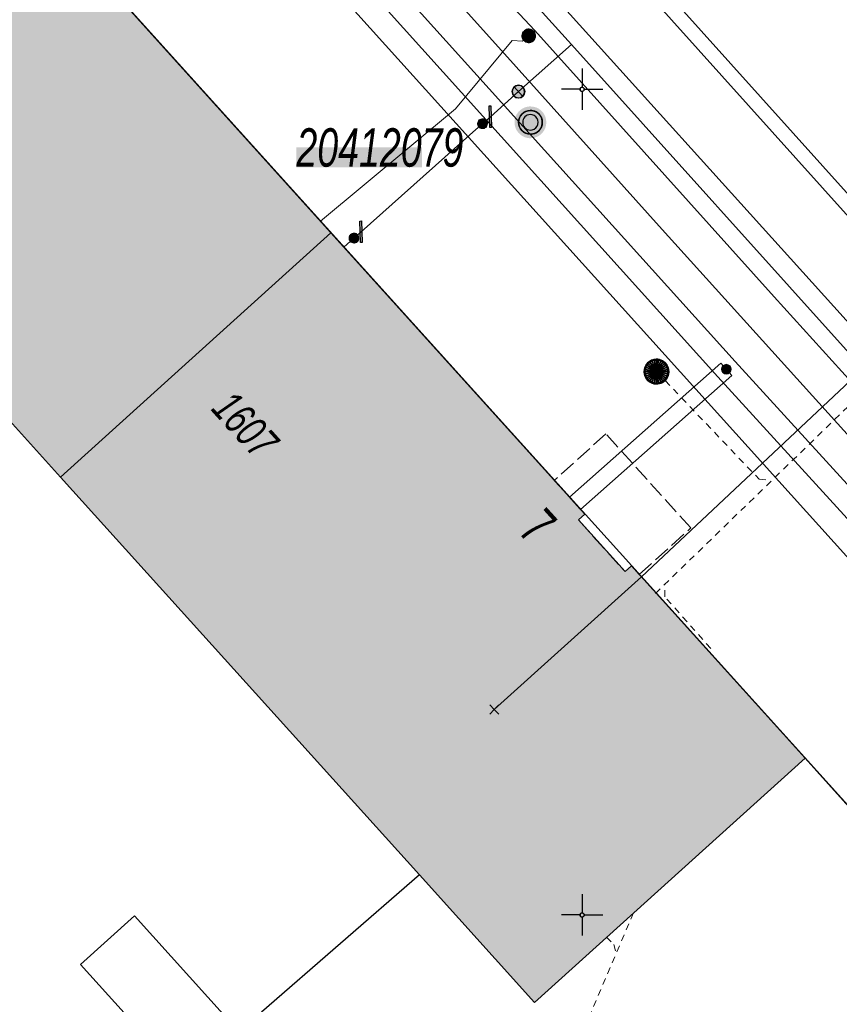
# Model space of a CAD drawing. Header units: metres. Extents: x 2695560 to 2696939, y 1260529 to 1262050.
# Tile 208 of 256: x 2695634 to 2695659, y 1261072 to 1261102. Entities that reach past the tile are written whole.
import ezdxf

# ---------------------------------------------------------------- set-up
doc = ezdxf.new("R2010")
doc.units = ezdxf.units.M
for name, pattern in [('AUSGEZOGEN', [0]), ('STRICHLINIE_S4', [0.66, 0.5, -0.16]), ('VERDECKT2_S2', [0.36, 0.2, -0.16])]:
    doc.linetypes.add(name, pattern=pattern)
for name, color, linetype in [('XR$1$AV_Gebäudeflächen (BB)', 7, 'AUSGEZOGEN'), ('XR$1$AV_Haus-Nr.', 7, 'AUSGEZOGEN'), ('XR$1$AV_Koordinatennetzpunkte', 7, 'AUSGEZOGEN'), ('XR$1$AV_Lagefixpunkt-Nr.', 7, 'AUSGEZOGEN'), ('XR$1$AV_Lagefixpunkte', 7, 'AUSGEZOGEN'), ('XR$1$AV_Linien (BB)', 7, 'AUSGEZOGEN'), ('XR$1$AV_Proj. EO-Gebäude', 7, 'AUSGEZOGEN'), ('XR$1$AV_Proj. Gebäude', 7, 'AUSGEZOGEN'), ('XR$1$AV_Versicherung-Nr.', 7, 'AUSGEZOGEN'), ('XR$1$AW_LK_Schachtdeckel', 24, 'AUSGEZOGEN'), ('XR$1$EW_LK_Knoten', 1, 'AUSGEZOGEN'), ('XR$1$GA_LK_Absperrarmatur', 32, 'AUSGEZOGEN'), ('XR$1$Liegenschaftsgrenzen', 7, 'AUSGEZOGEN'), ('XR$1$PFAV', 255, 'AUSGEZOGEN'), ('XR$1$PFAW', 255, 'AUSGEZOGEN'), ('XR$1$PFGA', 255, 'AUSGEZOGEN'), ('XR$1$PFWA', 255, 'AUSGEZOGEN'), ('XR$1$RAEW', 8, 'AUSGEZOGEN'), ('XR$1$RP_Abstandslinie', 7, 'AUSGEZOGEN'), ('XR$1$WA_LK_Absperrarmatur', 171, 'AUSGEZOGEN'), ('XR$1$WA_LK_Rohrleitungsteil', 171, 'AUSGEZOGEN')]:
    doc.layers.add(name, color=color, linetype=linetype)
for name, color, linetype, lineweight in [('XR$2$ABW-Linie-R-ungenau', 4, 'VERDECKT2_S2', 18), ('XR$2$ABW-LinieFlaeche-R-genau', 4, 'AUSGEZOGEN', 18), ('XR$2$ABW-Punkt', 6, 'AUSGEZOGEN', 18), ('XR$2$ELE-Flaeche-oberirdisch', 1, 'AUSGEZOGEN', 18), ('XR$2$ELE-LinieFlaeche-genau', 1, 'AUSGEZOGEN', 18), ('XR$2$GAS-Linie-genau', 12, 'AUSGEZOGEN', 18), ('XR$2$GAS-Punkt', 12, 'AUSGEZOGEN', 18), ('XR$2$KOM-Linie-U-genau', 91, 'AUSGEZOGEN', 18), ('XR$2$KOM-Punkt-U', 91, 'AUSGEZOGEN', 18), ('XR$2$WAS-Linie-genau', 5, 'AUSGEZOGEN', 18), ('XR$2$WAS-Punkt', 5, 'AUSGEZOGEN', 18)]:
    doc.layers.add(name, color=color, linetype=linetype, lineweight=lineweight)
doc.styles.add('ARIAL', font='arial.ttf')

# ---------------------------------------------------------------- blocks, each defined once
blk = doc.blocks.new('COMPLEXOBJECT_441')
at = {"layer": 'XR$1$AV_Linien (BB)', "color": 7, "linetype": 'AUSGEZOGEN', "transparency": 33554687}
blk.add_lwpolyline([(5696.913, 11046.504), (5677.443, 11068.066), (5652.336, 11095.855), (5647.645, 11101.074), (5636.301, 11113.678)], dxfattribs=at)
blk = doc.blocks.new('BWAV1')
at = {"layer": 'XR$1$PFAV', "transparency": 33554687}
blk.add_hatch(color=7, dxfattribs=at).paths.add_polyline_path([(0.67, 0), (0.656, 0.135), (0.616, 0.264), (0.55, 0.383), (0.462, 0.486), (0.354, 0.569), (0.233, 0.628), (0.101, 0.662), (-0.034, 0.669), (-0.168, 0.649), (-0.295, 0.602), (-0.41, 0.53), (-0.508, 0.436), (-0.586, 0.325), (-0.639, 0.201), (-0.667, 0.068), (-0.667, -0.068), (-0.639, -0.201), (-0.586, -0.325), (-0.508, -0.436), (-0.41, -0.53), (-0.295, -0.602), (-0.168, -0.649), (-0.034, -0.669), (0.101, -0.662), (0.233, -0.628), (0.354, -0.569), (0.462, -0.486), (0.55, -0.383), (0.616, -0.264), (0.656, -0.135)])
at = {"color": 7, "transparency": 33554687}
for radius, start, end in [(0.5, 91.1948, 268.8052), (0.5, 268.8052, 91.1948), (0.326, 91.1948, 268.8052), (0.326, 268.8052, 91.1948)]:
    blk.add_arc((0, 0), radius, start, end, dxfattribs=at)
at = {"layer": 'XR$1$PFAV', "transparency": 33554687}
blk.add_circle((0, 0), 0.5, dxfattribs=at)
blk = doc.blocks.new('BAV2041')
at = {"color": 7, "transparency": 33554687}
for p, q in [((0, 0.5), (0, 0.05)), ((-0.05, 0), (-0.5, 0)), ((0.05, 0), (0.5, 0)), ((0, -0.05), (0, -0.5))]:
    blk.add_line(p, q, dxfattribs=at)
blk.add_circle((0, 0), 0.05, dxfattribs=at)
for start, end in [(90, 270), (270, 90)]:
    blk.add_arc((0, 0), 0.05, start, end, dxfattribs=at)
blk = doc.blocks.new('BAW2082')
at = {"layer": 'XR$1$PFAW', "transparency": 33554687}
blk.add_hatch(color=7, dxfattribs=at).paths.add_polyline_path([(0.509, -0.003), (0.499, 0.098), (0.469, 0.194), (0.42, 0.283), (0.354, 0.359), (0.274, 0.421), (0.183, 0.466), (0.085, 0.491), (-0.016, 0.496), (-0.116, 0.481), (-0.211, 0.446), (-0.297, 0.392), (-0.37, 0.323), (-0.428, 0.24), (-0.468, 0.147), (-0.488, 0.047), (-0.488, -0.054), (-0.468, -0.153), (-0.428, -0.246), (-0.37, -0.329), (-0.297, -0.398), (-0.211, -0.452), (-0.116, -0.487), (-0.016, -0.502), (0.085, -0.497), (0.183, -0.472), (0.274, -0.427), (0.354, -0.366), (0.42, -0.289), (0.469, -0.2), (0.499, -0.104)])
at = {"transparency": 33554687}
for start, end in [(91.1948, 268.8052), (268.8052, 91.1948)]:
    blk.add_arc((0.01, 0), 0.5, start, end, dxfattribs=at)
at = {"layer": 'XR$1$PFAW', "transparency": 33554687}
blk.add_circle((0.009, -0.003), 0.5, dxfattribs=at)
blk = doc.blocks.new('BWA2013')
at = {"true_color": 0x000000, "transparency": 33554687}
blk.add_hatch(color=18, dxfattribs=at).paths.add_polyline_path([(-0.291, -0.409), (0.352, 0.357), (0.291, 0.409), (-0.352, -0.357)])
at = {"transparency": 33554687}
blk.add_lwpolyline([(-0.291, -0.409), (-0.352, -0.357), (0.291, 0.409), (0.352, 0.357), (-0.291, -0.409)], close=True, dxfattribs=at)
blk = doc.blocks.new('BWA965')
at = {"layer": 'XR$1$PFWA', "transparency": 33554687}
blk.add_hatch(color=7, dxfattribs=at).paths.add_polyline_path([(0, 0.5), (-0.051, 0.497), (-0.101, 0.49), (-0.15, 0.477), (-0.197, 0.459), (-0.243, 0.437), (-0.286, 0.41), (-0.326, 0.379), (-0.362, 0.344), (-0.395, 0.306), (-0.424, 0.264), (-0.449, 0.22), (-0.469, 0.174), (-0.484, 0.125), (-0.494, 0.076), (-0.499, 0.025), (-0.499, -0.025), (-0.494, -0.076), (-0.484, -0.125), (-0.469, -0.174), (-0.449, -0.22), (-0.424, -0.264), (-0.395, -0.306), (-0.362, -0.344), (-0.326, -0.379), (-0.286, -0.41), (-0.243, -0.437), (-0.197, -0.459), (-0.15, -0.477), (-0.101, -0.49), (-0.051, -0.497), (0, -0.5), (0.051, -0.497), (0.101, -0.49), (0.15, -0.477), (0.197, -0.459), (0.243, -0.437), (0.286, -0.41), (0.326, -0.379), (0.362, -0.344), (0.395, -0.306), (0.424, -0.264), (0.449, -0.22), (0.469, -0.174), (0.484, -0.125), (0.494, -0.076), (0.499, -0.025), (0.499, 0.025), (0.494, 0.076), (0.484, 0.125), (0.469, 0.174), (0.449, 0.22), (0.424, 0.264), (0.395, 0.306), (0.362, 0.344), (0.326, 0.379), (0.286, 0.41), (0.243, 0.437), (0.197, 0.459), (0.15, 0.477), (0.101, 0.49), (0.051, 0.497)])
at = {"transparency": 33554687}
blk.add_line((0, 0.5), (0, -0.5), dxfattribs=at)
for start, end in [(90, 270), (270, 90)]:
    blk.add_arc((0, 0), 0.5, start, end, dxfattribs=at)
blk = doc.blocks.new('BGA2012')
at = {"layer": 'XR$1$PFGA', "transparency": 33554687}
blk.add_hatch(color=7, dxfattribs=at).paths.add_polyline_path([(0.354, -0.354), (0.417, -0.275), (0.464, -0.185), (0.492, -0.088), (0.5, 0.013), (0.487, 0.113), (0.454, 0.209), (0.403, 0.296), (0.335, 0.371), (0.254, 0.431), (0.162, 0.473), (0.063, 0.496), (-0.038, 0.499), (-0.138, 0.481), (-0.231, 0.443), (-0.316, 0.388), (-0.388, 0.316), (-0.443, 0.231), (-0.481, 0.138), (-0.499, 0.038), (-0.496, -0.063), (-0.473, -0.162), (-0.431, -0.254), (-0.371, -0.335), (-0.296, -0.403), (-0.209, -0.454), (-0.113, -0.487), (-0.013, -0.5), (0.088, -0.492), (0.185, -0.464), (0.275, -0.417)])
at = {"color": 32, "transparency": 33554687}
blk.add_line((0.354, 0.354), (-0.354, -0.354), dxfattribs=at)
for start, end in [(45, 225), (225, 45)]:
    blk.add_arc((0, 0), 0.5, start, end, dxfattribs=at)
blk = doc.blocks.new('BEW957')
at = {"layer": 'XR$1$RAEW', "transparency": 33554687}
blk.add_hatch(color=1, dxfattribs=at).paths.add_polyline_path([(-0.5, 0), (-0.5, -0.05), (-0.49, -0.1), (-0.48, -0.15), (-0.46, -0.2), (-0.44, -0.24), (-0.41, -0.29), (-0.38, -0.33), (-0.34, -0.36), (-0.31, -0.4), (-0.26, -0.42), (-0.22, -0.45), (-0.17, -0.47), (-0.13, -0.48), (-0.08, -0.49), (-0.03, -0.5), (0.03, -0.5), (0.08, -0.49), (0.13, -0.48), (0.17, -0.47), (0.22, -0.45), (0.26, -0.42), (0.31, -0.4), (0.34, -0.36), (0.38, -0.33), (0.41, -0.29), (0.44, -0.24), (0.46, -0.2), (0.48, -0.15), (0.49, -0.1), (0.5, -0.05), (0.5, 0), (0.5, 0.05), (0.49, 0.1), (0.48, 0.15), (0.46, 0.2), (0.44, 0.24), (0.41, 0.29), (0.38, 0.33), (0.34, 0.36), (0.31, 0.4), (0.26, 0.42), (0.22, 0.45), (0.17, 0.47), (0.13, 0.48), (0.08, 0.49), (0.03, 0.5), (-0.03, 0.5), (-0.08, 0.49), (-0.13, 0.48), (-0.17, 0.47), (-0.22, 0.45), (-0.26, 0.42), (-0.31, 0.4), (-0.34, 0.36), (-0.38, 0.33), (-0.41, 0.29), (-0.44, 0.24), (-0.46, 0.2), (-0.48, 0.15), (-0.49, 0.1), (-0.5, 0.05)])
at = {"color": 1, "transparency": 33554687}
for start, end in [(90, 180), (180, 270), (0, 90), (270, 0)]:
    blk.add_arc((0, 0), 0.5, start, end, dxfattribs=at)
at = {"layer": 'XR$1$RAEW', "color": 1, "transparency": 33554687}
blk.add_circle((0, 0), 0.5, dxfattribs=at)
blk = doc.blocks.new('KOM-UNBEKANNT-U')
at = {"layer": 'XR$2$KOM-Punkt-U', "linetype": 'AUSGEZOGEN', "lineweight": 20, "transparency": 33554687}
for p, q in [((0, 0, 2500), (-141, 141, 2500)), ((-141, -141, 2500), (0, 0, 2500)), ((0, 0, 2500), (141, 141, 2500)), ((141, -141, 2500), (0, 0, 2500))]:
    blk.add_line(p, q, dxfattribs=at)
blk = doc.blocks.new('GAS-ABSPERRORGAN')
at = {"layer": 'XR$2$GAS-Punkt', "linetype": 'AUSGEZOGEN', "lineweight": 25, "transparency": 33554687}
blk.add_line((0, 200, 2500), (0, -200, 2500), dxfattribs=at)
for points in [[(-196, 39, 2500), (0, 0, 2500), (-200, 0, 2500)], [(-196, 39), (0, 0), (-200, 0)], [(-196, 39, 2500), (-196, 39), (-200, 0), (-200, 0, 2500)], [(-200, 0, 2500), (0, 0, 2500), (-196, -39, 2500)], [(-200, 0), (0, 0), (-196, -39)], [(-185, 77, 2500), (0, 0, 2500), (-196, 39, 2500)], [(-185, 77), (0, 0), (-196, 39)], [(-185, 77, 2500), (-185, 77), (-196, 39), (-196, 39, 2500)], [(-196, -39, 2500), (0, 0, 2500), (-185, -77, 2500)], [(-196, -39), (0, 0), (-185, -77)], [(-166, 111, 2500), (0, 0, 2500), (-185, 77, 2500)], [(-166, 111), (0, 0), (-185, 77)], [(-166, 111, 2500), (-166, 111), (-185, 77), (-185, 77, 2500)], [(-185, -77, 2500), (0, 0, 2500), (-166, -111, 2500)], [(-185, -77), (0, 0), (-166, -111)], [(-141, 141, 2500), (0, 0, 2500), (-166, 111, 2500)], [(-141, 141), (0, 0), (-166, 111)], [(-141, 141, 2500), (-141, 141), (-166, 111), (-166, 111, 2500)], [(-166, -111, 2500), (0, 0, 2500), (-141, -141, 2500)], [(-166, -111), (0, 0), (-141, -141)], [(-111, 166, 2500), (0, 0, 2500), (-141, 141, 2500)], [(-111, 166), (0, 0), (-141, 141)], [(-111, 166, 2500), (-111, 166), (-141, 141), (-141, 141, 2500)], [(-141, -141, 2500), (0, 0, 2500), (-111, -166, 2500)], [(-141, -141), (0, 0), (-111, -166)], [(-77, 185, 2500), (0, 0, 2500), (-111, 166, 2500)], [(-77, 185), (0, 0), (-111, 166)], [(-77, 185, 2500), (-77, 185), (-111, 166), (-111, 166, 2500)], [(-111, -166, 2500), (0, 0, 2500), (-77, -185, 2500)], [(-111, -166), (0, 0), (-77, -185)], [(-39, 196, 2500), (0, 0, 2500), (-77, 185, 2500)], [(-39, 196), (0, 0), (-77, 185)], [(-39, 196, 2500), (-39, 196), (-77, 185), (-77, 185, 2500)], [(-77, -185, 2500), (0, 0, 2500), (-39, -196, 2500)], [(-77, -185), (0, 0), (-39, -196)], [(0, 200, 2500), (0, 0, 2500), (-39, 196, 2500)], [(0, 200), (0, 0), (-39, 196)], [(0, 200, 2500), (0, 200), (-39, 196), (-39, 196, 2500)], [(-39, -196, 2500), (0, 0, 2500), (0, -200, 2500)], [(-39, -196), (0, 0), (0, -200)], [(39, 196, 2500), (0, 0, 2500), (0, 200, 2500)], [(39, 196), (0, 0), (0, 200)], [(39, 196, 2500), (39, 196), (0, 200), (0, 200, 2500)], [(77, 185, 2500), (0, 0, 2500), (39, 196, 2500)], [(77, 185), (0, 0), (39, 196)], [(111, 166, 2500), (0, 0, 2500), (77, 185, 2500)], [(111, 166), (0, 0), (77, 185)], [(141, 141, 2500), (0, 0, 2500), (111, 166, 2500)], [(141, 141), (0, 0), (111, 166)], [(166, 111, 2500), (0, 0, 2500), (141, 141, 2500)], [(166, 111), (0, 0), (141, 141)], [(185, 77, 2500), (0, 0, 2500), (166, 111, 2500)], [(185, 77), (0, 0), (166, 111)], [(196, 39, 2500), (0, 0, 2500), (185, 77, 2500)], [(196, 39), (0, 0), (185, 77)], [(200, 0, 2500), (0, 0, 2500), (196, 39, 2500)], [(200, 0), (0, 0), (196, 39)], [(0, -200, 2500), (0, 0, 2500), (39, -196, 2500)], [(39, -196, 2500), (0, 0, 2500), (77, -185, 2500)], [(77, -185, 2500), (0, 0, 2500), (111, -166, 2500)], [(111, -166, 2500), (0, 0, 2500), (141, -141, 2500)], [(141, -141, 2500), (0, 0, 2500), (166, -111, 2500)], [(166, -111, 2500), (0, 0, 2500), (185, -77, 2500)], [(185, -77, 2500), (0, 0, 2500), (196, -39, 2500)], [(196, -39, 2500), (0, 0, 2500), (200, 0, 2500)], [(0, -200), (0, 0), (39, -196)], [(39, -196), (0, 0), (77, -185)], [(77, -185), (0, 0), (111, -166)], [(111, -166), (0, 0), (141, -141)], [(141, -141), (0, 0), (166, -111)], [(166, -111), (0, 0), (185, -77)], [(185, -77), (0, 0), (196, -39)], [(196, -39), (0, 0), (200, 0)], [(77, 185, 2500), (77, 185), (39, 196), (39, 196, 2500)], [(111, 166, 2500), (111, 166), (77, 185), (77, 185, 2500)], [(141, 141, 2500), (141, 141), (111, 166), (111, 166, 2500)], [(166, 111, 2500), (166, 111), (141, 141), (141, 141, 2500)], [(185, 77, 2500), (185, 77), (166, 111), (166, 111, 2500)], [(196, 39, 2500), (196, 39), (185, 77), (185, 77, 2500)], [(200, 0, 2500), (200, 0), (196, 39), (196, 39, 2500)], [(-200, 0, 2500), (-200, 0), (-196, -39), (-196, -39, 2500)], [(-196, -39, 2500), (-196, -39), (-185, -77), (-185, -77, 2500)], [(-185, -77, 2500), (-185, -77), (-166, -111), (-166, -111, 2500)], [(-166, -111, 2500), (-166, -111), (-141, -141), (-141, -141, 2500)], [(-141, -141, 2500), (-141, -141), (-111, -166), (-111, -166, 2500)], [(-111, -166, 2500), (-111, -166), (-77, -185), (-77, -185, 2500)], [(-77, -185, 2500), (-77, -185), (-39, -196), (-39, -196, 2500)], [(-39, -196, 2500), (-39, -196), (0, -200), (0, -200, 2500)], [(0, -200, 2500), (0, -200), (39, -196), (39, -196, 2500)], [(39, -196, 2500), (39, -196), (77, -185), (77, -185, 2500)], [(77, -185, 2500), (77, -185), (111, -166), (111, -166, 2500)], [(111, -166, 2500), (111, -166), (141, -141), (141, -141, 2500)], [(141, -141, 2500), (141, -141), (166, -111), (166, -111, 2500)], [(166, -111, 2500), (166, -111), (185, -77), (185, -77, 2500)], [(185, -77, 2500), (185, -77), (196, -39), (196, -39, 2500)], [(196, -39, 2500), (196, -39), (200, 0), (200, 0, 2500)]]:
    blk.add_3dface(points, dxfattribs=at)
blk = doc.blocks.new('WAS-ABSPERRORGAN')
at = {"layer": 'XR$2$WAS-Punkt', "linetype": 'AUSGEZOGEN', "transparency": 33554687}
for p, q in [((0, 200, 2500), (0, -200, 2500)), ((0, 0), (0, 0))]:
    blk.add_line(p, q, dxfattribs=at)
blk.add_circle((0, 0, 502500), 200, dxfattribs=at)
blk = doc.blocks.new('WAS-BOGEN_VERTIKAL')
at = {"layer": 'XR$2$WAS-Punkt', "transparency": 33554687}
blk.add_hatch(color=5, dxfattribs=at).paths.add_polyline_path([(0, -150), (15, -149), (30, -147), (45, -143), (59, -138), (73, -131), (86, -123), (98, -114), (109, -103), (119, -92), (127, -79), (135, -66), (141, -52), (145, -38), (148, -23), (150, -8), (150, 8), (148, 23), (145, 38), (141, 52), (135, 66), (127, 79), (119, 92), (109, 103), (98, 114), (86, 123), (73, 131), (59, 138), (45, 143), (30, 147), (15, 149), (0, 150), (-15, 149), (-30, 147), (-45, 143), (-59, 138), (-73, 131), (-86, 123), (-98, 114), (-109, 103), (-119, 92), (-127, 79), (-135, 66), (-141, 52), (-145, 38), (-148, 23), (-150, 8), (-150, -8), (-148, -23), (-145, -38), (-141, -52), (-135, -66), (-127, -79), (-119, -92), (-109, -103), (-98, -114), (-86, -123), (-73, -131), (-59, -138), (-45, -143), (-30, -147), (-15, -149)])
at = {"layer": 'XR$2$WAS-Punkt', "lineweight": 13, "transparency": 33554687}
for points in [[(-147, 29, 2500), (0, 0, 2500), (-150, 0, 2500)], [(-147, 29), (0, 0), (-150, 0)], [(-147, 29, 2500), (-147, 29), (-150, 0), (-150, 0, 2500)], [(-150, 0, 2500), (0, 0, 2500), (-147, -29, 2500)], [(-150, 0), (0, 0), (-147, -29)], [(-139, 57, 2500), (0, 0, 2500), (-147, 29, 2500)], [(-139, 57), (0, 0), (-147, 29)], [(-139, 57, 2500), (-139, 57), (-147, 29), (-147, 29, 2500)], [(-147, -29, 2500), (0, 0, 2500), (-139, -57, 2500)], [(-147, -29), (0, 0), (-139, -57)], [(-125, 83, 2500), (0, 0, 2500), (-139, 57, 2500)], [(-125, 83), (0, 0), (-139, 57)], [(-125, 83, 2500), (-125, 83), (-139, 57), (-139, 57, 2500)], [(-139, -57, 2500), (0, 0, 2500), (-125, -83, 2500)], [(-139, -57), (0, 0), (-125, -83)], [(-106, 106, 2500), (0, 0, 2500), (-125, 83, 2500)], [(-106, 106), (0, 0), (-125, 83)], [(-106, 106, 2500), (-106, 106), (-125, 83), (-125, 83, 2500)], [(-125, -83, 2500), (0, 0, 2500), (-106, -106, 2500)], [(-125, -83), (0, 0), (-106, -106)], [(-83, 125, 2500), (0, 0, 2500), (-106, 106, 2500)], [(-83, 125), (0, 0), (-106, 106)], [(-83, 125, 2500), (-83, 125), (-106, 106), (-106, 106, 2500)], [(-106, -106, 2500), (0, 0, 2500), (-83, -125, 2500)], [(-106, -106), (0, 0), (-83, -125)], [(-57, 139, 2500), (0, 0, 2500), (-83, 125, 2500)], [(-57, 139), (0, 0), (-83, 125)], [(-57, 139, 2500), (-57, 139), (-83, 125), (-83, 125, 2500)], [(-83, -125, 2500), (0, 0, 2500), (-57, -139, 2500)], [(-83, -125), (0, 0), (-57, -139)], [(-29, 147, 2500), (0, 0, 2500), (-57, 139, 2500)], [(-29, 147), (0, 0), (-57, 139)], [(-29, 147, 2500), (-29, 147), (-57, 139), (-57, 139, 2500)], [(-57, -139, 2500), (0, 0, 2500), (-29, -147, 2500)], [(-57, -139), (0, 0), (-29, -147)], [(0, 150, 2500), (0, 0, 2500), (-29, 147, 2500)], [(0, 150), (0, 0), (-29, 147)], [(0, 150, 2500), (0, 150), (-29, 147), (-29, 147, 2500)], [(-29, -147, 2500), (0, 0, 2500), (0, -150, 2500)], [(-29, -147), (0, 0), (0, -150)], [(29, 147, 2500), (0, 0, 2500), (0, 150, 2500)], [(29, 147), (0, 0), (0, 150)], [(29, 147, 2500), (29, 147), (0, 150), (0, 150, 2500)], [(57, 139, 2500), (0, 0, 2500), (29, 147, 2500)], [(57, 139), (0, 0), (29, 147)], [(83, 125, 2500), (0, 0, 2500), (57, 139, 2500)], [(83, 125), (0, 0), (57, 139)], [(106, 106, 2500), (0, 0, 2500), (83, 125, 2500)], [(106, 106), (0, 0), (83, 125)], [(125, 83, 2500), (0, 0, 2500), (106, 106, 2500)], [(125, 83), (0, 0), (106, 106)], [(139, 57, 2500), (0, 0, 2500), (125, 83, 2500)], [(139, 57), (0, 0), (125, 83)], [(147, 29, 2500), (0, 0, 2500), (139, 57, 2500)], [(147, 29), (0, 0), (139, 57)], [(150, 0, 2500), (0, 0, 2500), (147, 29, 2500)], [(150, 0), (0, 0), (147, 29)], [(0, -150, 2500), (0, 0, 2500), (29, -147, 2500)], [(29, -147, 2500), (0, 0, 2500), (57, -139, 2500)], [(57, -139, 2500), (0, 0, 2500), (83, -125, 2500)], [(83, -125, 2500), (0, 0, 2500), (106, -106, 2500)], [(106, -106, 2500), (0, 0, 2500), (125, -83, 2500)], [(125, -83, 2500), (0, 0, 2500), (139, -57, 2500)], [(139, -57, 2500), (0, 0, 2500), (147, -29, 2500)], [(147, -29, 2500), (0, 0, 2500), (150, 0, 2500)], [(0, -150), (0, 0), (29, -147)], [(29, -147), (0, 0), (57, -139)], [(57, -139), (0, 0), (83, -125)], [(83, -125), (0, 0), (106, -106)], [(106, -106), (0, 0), (125, -83)], [(125, -83), (0, 0), (139, -57)], [(139, -57), (0, 0), (147, -29)], [(147, -29), (0, 0), (150, 0)], [(57, 139, 2500), (57, 139), (29, 147), (29, 147, 2500)], [(83, 125, 2500), (83, 125), (57, 139), (57, 139, 2500)], [(106, 106, 2500), (106, 106), (83, 125), (83, 125, 2500)], [(125, 83, 2500), (125, 83), (106, 106), (106, 106, 2500)], [(139, 57, 2500), (139, 57), (125, 83), (125, 83, 2500)], [(147, 29, 2500), (147, 29), (139, 57), (139, 57, 2500)], [(150, 0, 2500), (150, 0), (147, 29), (147, 29, 2500)], [(-150, 0, 2500), (-150, 0), (-147, -29), (-147, -29, 2500)], [(-147, -29, 2500), (-147, -29), (-139, -57), (-139, -57, 2500)], [(-139, -57, 2500), (-139, -57), (-125, -83), (-125, -83, 2500)], [(-125, -83, 2500), (-125, -83), (-106, -106), (-106, -106, 2500)], [(-106, -106, 2500), (-106, -106), (-83, -125), (-83, -125, 2500)], [(-83, -125, 2500), (-83, -125), (-57, -139), (-57, -139, 2500)], [(-57, -139, 2500), (-57, -139), (-29, -147), (-29, -147, 2500)], [(-29, -147, 2500), (-29, -147), (0, -150), (0, -150, 2500)], [(0, -150, 2500), (0, -150), (29, -147), (29, -147, 2500)], [(29, -147, 2500), (29, -147), (57, -139), (57, -139, 2500)], [(57, -139, 2500), (57, -139), (83, -125), (83, -125, 2500)], [(83, -125, 2500), (83, -125), (106, -106), (106, -106, 2500)], [(106, -106, 2500), (106, -106), (125, -83), (125, -83, 2500)], [(125, -83, 2500), (125, -83), (139, -57), (139, -57, 2500)], [(139, -57, 2500), (139, -57), (147, -29), (147, -29, 2500)], [(147, -29, 2500), (147, -29), (150, 0), (150, 0, 2500)]]:
    blk.add_3dface(points, dxfattribs=at)
blk = doc.blocks.new('ABW-KONTROLLSCHACHT')
at = {"layer": 'XR$2$ABW-Punkt', "linetype": 'AUSGEZOGEN', "lineweight": 25, "transparency": 33554687}
for points in [[(-134, 323, 2500), (0, 0, 2500), (-194, 291, 2500)], [(-134, 323), (0, 0), (-194, 291)], [(-134, 323, 2500), (-134, 323), (-194, 291), (-194, 291, 2500)], [(-68, 343, 2500), (0, 0, 2500), (-134, 323, 2500)], [(-68, 343), (0, 0), (-134, 323)], [(-68, 343, 2500), (-68, 343), (-134, 323), (-134, 323, 2500)], [(0, 350, 2500), (0, 0, 2500), (-68, 343, 2500)], [(0, 350), (0, 0), (-68, 343)], [(0, 350, 2500), (0, 350), (-68, 343), (-68, 343, 2500)], [(68, 343, 2500), (0, 0, 2500), (0, 350, 2500)], [(68, 343), (0, 0), (0, 350)], [(68, 343, 2500), (68, 343), (0, 350), (0, 350, 2500)], [(134, 323, 2500), (0, 0, 2500), (68, 343, 2500)], [(134, 323), (0, 0), (68, 343)], [(194, 291, 2500), (0, 0, 2500), (134, 323, 2500)], [(194, 291), (0, 0), (134, 323)], [(134, 323, 2500), (134, 323), (68, 343), (68, 343, 2500)], [(194, 291, 2500), (194, 291), (134, 323), (134, 323, 2500)], [(-343, 68, 2500), (0, 0, 2500), (-350, 0, 2500)], [(-343, 68), (0, 0), (-350, 0)], [(-343, 68, 2500), (-343, 68), (-350, 0), (-350, 0, 2500)], [(-350, 0, 2500), (0, 0, 2500), (-343, -68, 2500)], [(-350, 0), (0, 0), (-343, -68)], [(-323, 134, 2500), (0, 0, 2500), (-343, 68, 2500)], [(-323, 134), (0, 0), (-343, 68)], [(-323, 134, 2500), (-323, 134), (-343, 68), (-343, 68, 2500)], [(-343, -68, 2500), (0, 0, 2500), (-323, -134, 2500)], [(-343, -68), (0, 0), (-323, -134)], [(-291, 194, 2500), (0, 0, 2500), (-323, 134, 2500)], [(-291, 194), (0, 0), (-323, 134)], [(-291, 194, 2500), (-291, 194), (-323, 134), (-323, 134, 2500)], [(-323, -134, 2500), (0, 0, 2500), (-291, -194, 2500)], [(-323, -134), (0, 0), (-291, -194)], [(-247, 247, 2500), (0, 0, 2500), (-291, 194, 2500)], [(-247, 247), (0, 0), (-291, 194)], [(-247, 247, 2500), (-247, 247), (-291, 194), (-291, 194, 2500)], [(-291, -194, 2500), (0, 0, 2500), (-247, -247, 2500)], [(-291, -194), (0, 0), (-247, -247)], [(-194, 291, 2500), (0, 0, 2500), (-247, 247, 2500)], [(-194, 291), (0, 0), (-247, 247)], [(-194, 291, 2500), (-194, 291), (-247, 247), (-247, 247, 2500)], [(-247, -247, 2500), (0, 0, 2500), (-194, -291, 2500)], [(-247, -247), (0, 0), (-194, -291)], [(-194, -291, 2500), (0, 0, 2500), (-134, -323, 2500)], [(-194, -291), (0, 0), (-134, -323)], [(-134, -323, 2500), (0, 0, 2500), (-68, -343, 2500)], [(-134, -323), (0, 0), (-68, -343)], [(-68, -343, 2500), (0, 0, 2500), (0, -350, 2500)], [(-68, -343), (0, 0), (0, -350)], [(247, 247, 2500), (0, 0, 2500), (194, 291, 2500)], [(247, 247), (0, 0), (194, 291)], [(291, 194, 2500), (0, 0, 2500), (247, 247, 2500)], [(291, 194), (0, 0), (247, 247)], [(323, 134, 2500), (0, 0, 2500), (291, 194, 2500)], [(323, 134), (0, 0), (291, 194)], [(343, 68, 2500), (0, 0, 2500), (323, 134, 2500)], [(343, 68), (0, 0), (323, 134)], [(350, 0, 2500), (0, 0, 2500), (343, 68, 2500)], [(350, 0), (0, 0), (343, 68)], [(0, -350, 2500), (0, 0, 2500), (68, -343, 2500)], [(68, -343, 2500), (0, 0, 2500), (134, -323, 2500)], [(134, -323, 2500), (0, 0, 2500), (194, -291, 2500)], [(194, -291, 2500), (0, 0, 2500), (247, -247, 2500)], [(247, -247, 2500), (0, 0, 2500), (291, -194, 2500)], [(291, -194, 2500), (0, 0, 2500), (323, -134, 2500)], [(323, -134, 2500), (0, 0, 2500), (343, -68, 2500)], [(343, -68, 2500), (0, 0, 2500), (350, 0, 2500)], [(0, -350), (0, 0), (68, -343)], [(68, -343), (0, 0), (134, -323)], [(134, -323), (0, 0), (194, -291)], [(194, -291), (0, 0), (247, -247)], [(247, -247), (0, 0), (291, -194)], [(291, -194), (0, 0), (323, -134)], [(323, -134), (0, 0), (343, -68)], [(343, -68), (0, 0), (350, 0)], [(247, 247, 2500), (247, 247), (194, 291), (194, 291, 2500)], [(291, 194, 2500), (291, 194), (247, 247), (247, 247, 2500)], [(323, 134, 2500), (323, 134), (291, 194), (291, 194, 2500)], [(343, 68, 2500), (343, 68), (323, 134), (323, 134, 2500)], [(350, 0, 2500), (350, 0), (343, 68), (343, 68, 2500)], [(-350, 0, 2500), (-350, 0), (-343, -68), (-343, -68, 2500)], [(-343, -68, 2500), (-343, -68), (-323, -134), (-323, -134, 2500)], [(-323, -134, 2500), (-323, -134), (-291, -194), (-291, -194, 2500)], [(-291, -194, 2500), (-291, -194), (-247, -247), (-247, -247, 2500)], [(-247, -247, 2500), (-247, -247), (-194, -291), (-194, -291, 2500)], [(-194, -291, 2500), (-194, -291), (-134, -323), (-134, -323, 2500)], [(134, -323, 2500), (134, -323), (194, -291), (194, -291, 2500)], [(194, -291, 2500), (194, -291), (247, -247), (247, -247, 2500)], [(247, -247, 2500), (247, -247), (291, -194), (291, -194, 2500)], [(291, -194, 2500), (291, -194), (323, -134), (323, -134, 2500)], [(323, -134, 2500), (323, -134), (343, -68), (343, -68, 2500)], [(343, -68, 2500), (343, -68), (350, 0), (350, 0, 2500)], [(-134, -323, 2500), (-134, -323), (-68, -343), (-68, -343, 2500)], [(-68, -343, 2500), (-68, -343), (0, -350), (0, -350, 2500)], [(0, -350, 2500), (0, -350), (68, -343), (68, -343, 2500)], [(68, -343, 2500), (68, -343), (134, -323), (134, -323, 2500)]]:
    blk.add_3dface(points, dxfattribs=at)
blk = doc.blocks.new('ABW-DECKEL')
at = {"layer": 'XR$2$ABW-Punkt', "linetype": 'AUSGEZOGEN', "lineweight": 25, "transparency": 33554687}
for points in [[(-134, 323, 2500), (0, 0, 2500), (-194, 291, 2500)], [(-134, 323), (0, 0), (-194, 291)], [(-134, 323, 2500), (-134, 323), (-194, 291), (-194, 291, 2500)], [(-68, 343, 2500), (0, 0, 2500), (-134, 323, 2500)], [(-68, 343), (0, 0), (-134, 323)], [(-68, 343, 2500), (-68, 343), (-134, 323), (-134, 323, 2500)], [(0, 350, 2500), (0, 0, 2500), (-68, 343, 2500)], [(0, 350), (0, 0), (-68, 343)], [(0, 350, 2500), (0, 350), (-68, 343), (-68, 343, 2500)], [(68, 343, 2500), (0, 0, 2500), (0, 350, 2500)], [(68, 343), (0, 0), (0, 350)], [(68, 343, 2500), (68, 343), (0, 350), (0, 350, 2500)], [(134, 323, 2500), (0, 0, 2500), (68, 343, 2500)], [(134, 323), (0, 0), (68, 343)], [(194, 291, 2500), (0, 0, 2500), (134, 323, 2500)], [(194, 291), (0, 0), (134, 323)], [(134, 323, 2500), (134, 323), (68, 343), (68, 343, 2500)], [(194, 291, 2500), (194, 291), (134, 323), (134, 323, 2500)], [(-343, 68, 2500), (0, 0, 2500), (-350, 0, 2500)], [(-343, 68), (0, 0), (-350, 0)], [(-343, 68, 2500), (-343, 68), (-350, 0), (-350, 0, 2500)], [(-350, 0, 2500), (0, 0, 2500), (-343, -68, 2500)], [(-350, 0), (0, 0), (-343, -68)], [(-323, 134, 2500), (0, 0, 2500), (-343, 68, 2500)], [(-323, 134), (0, 0), (-343, 68)], [(-323, 134, 2500), (-323, 134), (-343, 68), (-343, 68, 2500)], [(-343, -68, 2500), (0, 0, 2500), (-323, -134, 2500)], [(-343, -68), (0, 0), (-323, -134)], [(-291, 194, 2500), (0, 0, 2500), (-323, 134, 2500)], [(-291, 194), (0, 0), (-323, 134)], [(-291, 194, 2500), (-291, 194), (-323, 134), (-323, 134, 2500)], [(-323, -134, 2500), (0, 0, 2500), (-291, -194, 2500)], [(-323, -134), (0, 0), (-291, -194)], [(-247, 247, 2500), (0, 0, 2500), (-291, 194, 2500)], [(-247, 247), (0, 0), (-291, 194)], [(-247, 247, 2500), (-247, 247), (-291, 194), (-291, 194, 2500)], [(-291, -194, 2500), (0, 0, 2500), (-247, -247, 2500)], [(-291, -194), (0, 0), (-247, -247)], [(-194, 291, 2500), (0, 0, 2500), (-247, 247, 2500)], [(-194, 291), (0, 0), (-247, 247)], [(-194, 291, 2500), (-194, 291), (-247, 247), (-247, 247, 2500)], [(-247, -247, 2500), (0, 0, 2500), (-194, -291, 2500)], [(-247, -247), (0, 0), (-194, -291)], [(-194, -291, 2500), (0, 0, 2500), (-134, -323, 2500)], [(-194, -291), (0, 0), (-134, -323)], [(-134, -323, 2500), (0, 0, 2500), (-68, -343, 2500)], [(-134, -323), (0, 0), (-68, -343)], [(-68, -343, 2500), (0, 0, 2500), (0, -350, 2500)], [(-68, -343), (0, 0), (0, -350)], [(247, 247, 2500), (0, 0, 2500), (194, 291, 2500)], [(247, 247), (0, 0), (194, 291)], [(291, 194, 2500), (0, 0, 2500), (247, 247, 2500)], [(291, 194), (0, 0), (247, 247)], [(323, 134, 2500), (0, 0, 2500), (291, 194, 2500)], [(323, 134), (0, 0), (291, 194)], [(343, 68, 2500), (0, 0, 2500), (323, 134, 2500)], [(343, 68), (0, 0), (323, 134)], [(350, 0, 2500), (0, 0, 2500), (343, 68, 2500)], [(350, 0), (0, 0), (343, 68)], [(0, -350, 2500), (0, 0, 2500), (68, -343, 2500)], [(68, -343, 2500), (0, 0, 2500), (134, -323, 2500)], [(134, -323, 2500), (0, 0, 2500), (194, -291, 2500)], [(194, -291, 2500), (0, 0, 2500), (247, -247, 2500)], [(247, -247, 2500), (0, 0, 2500), (291, -194, 2500)], [(291, -194, 2500), (0, 0, 2500), (323, -134, 2500)], [(323, -134, 2500), (0, 0, 2500), (343, -68, 2500)], [(343, -68, 2500), (0, 0, 2500), (350, 0, 2500)], [(0, -350), (0, 0), (68, -343)], [(68, -343), (0, 0), (134, -323)], [(134, -323), (0, 0), (194, -291)], [(194, -291), (0, 0), (247, -247)], [(247, -247), (0, 0), (291, -194)], [(291, -194), (0, 0), (323, -134)], [(323, -134), (0, 0), (343, -68)], [(343, -68), (0, 0), (350, 0)], [(247, 247, 2500), (247, 247), (194, 291), (194, 291, 2500)], [(291, 194, 2500), (291, 194), (247, 247), (247, 247, 2500)], [(323, 134, 2500), (323, 134), (291, 194), (291, 194, 2500)], [(343, 68, 2500), (343, 68), (323, 134), (323, 134, 2500)], [(350, 0, 2500), (350, 0), (343, 68), (343, 68, 2500)], [(-350, 0, 2500), (-350, 0), (-343, -68), (-343, -68, 2500)], [(-343, -68, 2500), (-343, -68), (-323, -134), (-323, -134, 2500)], [(-323, -134, 2500), (-323, -134), (-291, -194), (-291, -194, 2500)], [(-291, -194, 2500), (-291, -194), (-247, -247), (-247, -247, 2500)], [(-247, -247, 2500), (-247, -247), (-194, -291), (-194, -291, 2500)], [(-194, -291, 2500), (-194, -291), (-134, -323), (-134, -323, 2500)], [(134, -323, 2500), (134, -323), (194, -291), (194, -291, 2500)], [(194, -291, 2500), (194, -291), (247, -247), (247, -247, 2500)], [(247, -247, 2500), (247, -247), (291, -194), (291, -194, 2500)], [(291, -194, 2500), (291, -194), (323, -134), (323, -134, 2500)], [(323, -134, 2500), (323, -134), (343, -68), (343, -68, 2500)], [(343, -68, 2500), (343, -68), (350, 0), (350, 0, 2500)], [(-134, -323, 2500), (-134, -323), (-68, -343), (-68, -343, 2500)], [(-68, -343, 2500), (-68, -343), (0, -350), (0, -350, 2500)], [(0, -350, 2500), (0, -350), (68, -343), (68, -343, 2500)], [(68, -343, 2500), (68, -343), (134, -323), (134, -323, 2500)]]:
    blk.add_3dface(points, dxfattribs=at)

msp = doc.modelspace()

# ---------------------------------------------------------------- hatches: boundary and pattern name
at = {"transparency": 33554687}
msp.add_hatch(color=7, dxfattribs=at).paths.add_polyline_path([(2695642.319, 1261098.054), (2695642.319, 1261097.451), (2695646.123, 1261097.451), (2695646.123, 1261098.054)])
at = {"layer": 'XR$1$AV_Gebäudeflächen (BB)', "true_color": 0xd2d2d2, "transparency": 33554687}
for points in [[(2695633.511, 1261106.388), (2695628.011, 1261096.003), (2695635.17, 1261088.071), (2695643.364, 1261095.462), (2695635.708, 1261103.953), (2695635.485, 1261103.752), (2695634.079, 1261105.311), (2695634.301, 1261105.512)], [(2695646.042, 1261076.023), (2695649.526, 1261072.163), (2695657.722, 1261079.56), (2695652.462, 1261085.38), (2695652.269, 1261085.206), (2695650.857, 1261086.772), (2695651.05, 1261086.946), (2695643.364, 1261095.462), (2695635.17, 1261088.071)]]:
    msp.add_hatch(color=254, dxfattribs=at).paths.add_polyline_path(points)

# ---------------------------------------------------------------- linework, layer by layer
at = {"layer": 'XR$1$AV_Linien (BB)', "color": 7, "linetype": 'AUSGEZOGEN', "transparency": 33554687}
for p, q in [((2695636.021, 1261111.128), (2695665.668, 1261078.246)), ((2695635.17, 1261088.071), (2695628.011, 1261096.003)), ((2695635.17, 1261088.071), (2695643.364, 1261095.462)), ((2695646.042, 1261076.023), (2695635.17, 1261088.071))]:
    msp.add_line(p, q, dxfattribs=at)
for points in [[(2695633.511, 1261106.388), (2695634.301, 1261105.512), (2695634.079, 1261105.311), (2695635.485, 1261103.752), (2695635.708, 1261103.953), (2695643.364, 1261095.462)], [(2695643.364, 1261095.462), (2695651.05, 1261086.946), (2695650.857, 1261086.772), (2695652.269, 1261085.206), (2695652.462, 1261085.38), (2695657.722, 1261079.56)], [(2695657.722, 1261079.56), (2695649.526, 1261072.163), (2695646.042, 1261076.023)], [(2695665.668, 1261078.246), (2695664.794, 1261076.169), (2695662.592, 1261074.139), (2695657.722, 1261079.56)], [(2695646.042, 1261076.023), (2695641.26, 1261071.867), (2695644.753, 1261067.973)]]:
    msp.add_lwpolyline(points, dxfattribs=at)
at = {"layer": 'XR$1$AV_Proj. EO-Gebäude', "color": 8, "linetype": 'AUSGEZOGEN', "transparency": 33554687}
msp.add_lwpolyline([(2695635.782, 1261073.31), (2695640.874, 1261067.668), (2695642.507, 1261069.142), (2695637.415, 1261074.784), (2695635.782, 1261073.31)], close=True, dxfattribs=at)
at = {"layer": 'XR$1$AV_Proj. Gebäude', "color": 8, "linetype": 'STRICHLINIE_S4', "transparency": 33554687}
msp.add_lwpolyline([(2695650.127, 1261087.968), (2695651.05, 1261086.946), (2695650.857, 1261086.772), (2695652.269, 1261085.206), (2695652.462, 1261085.38), (2695652.7, 1261085.117), (2695654.263, 1261086.527), (2695651.69, 1261089.378), (2695650.127, 1261087.968)], close=True, dxfattribs=at)
at = {"layer": 'XR$1$Liegenschaftsgrenzen', "color": 7, "linetype": 'AUSGEZOGEN', "transparency": 33554687}
msp.add_line((2695636.021, 1261111.128), (2695673.96, 1261069.05), dxfattribs=at)
at = {"layer": 'XR$1$RP_Abstandslinie', "color": 7, "linetype": 'AUSGEZOGEN', "transparency": 33554687}
msp.add_lwpolyline([(2695696.03, 1261007.49), (2695692.57, 1261011.1), (2695707.02, 1261024.93), (2695665.55, 1261070.9), (2695633.515, 1261106.396)], dxfattribs=at)
at = {"layer": 'XR$2$ABW-Linie-R-ungenau', "linetype": 'VERDECKT2_S2', "transparency": 33554687}
msp.add_line((2695652.528, 1261074.87), (2695650.638, 1261070.462), dxfattribs=at)
for points in [[(2695653.19, 1261084.546), (2695661.568, 1261092.674), (2695661.973, 1261092.699)], [(2695653.237, 1261091.251), (2695656.33, 1261088.002), (2695656.687, 1261087.981)], [(2695654.864, 1261082.881), (2695653.479, 1261084.442), (2695653.479, 1261084.841)], [(2695651.712, 1261074.133), (2695651.93, 1261073.918), (2695651.997, 1261073.643)]]:
    msp.add_lwpolyline(points, dxfattribs=at)
at = {"layer": 'XR$2$ABW-LinieFlaeche-R-genau', "linetype": 'AUSGEZOGEN', "transparency": 33554687}
msp.add_lwpolyline([(2695642.711, 1261114.785), (2695681.982, 1261071.095), (2695681.648, 1261070.795), (2695642.377, 1261114.485), (2695642.711, 1261114.785)], close=True, dxfattribs=at)
at = {"layer": 'XR$2$ELE-Flaeche-oberirdisch', "transparency": 33554687}
msp.add_lwpolyline([(2695641.918, 1261106.75), (2695640.107, 1261108.762), (2695640.107, 1261107.715), (2695641.398, 1261106.281), (2695655.082, 1261091.1), (2695662.714, 1261082.743), (2695679.016, 1261064.719), (2695679.536, 1261065.189), (2695663.232, 1261083.213), (2695655.6, 1261091.57), (2695641.918, 1261106.75)], close=True, dxfattribs=at)
at = {"layer": 'XR$2$ELE-LinieFlaeche-genau', "linetype": 'AUSGEZOGEN', "transparency": 33554687}
msp.add_lwpolyline([(2695650.589, 1261087.462), (2695655.175, 1261091.522), (2695655.507, 1261091.148), (2695650.921, 1261087.088), (2695650.589, 1261087.462)], close=True, dxfattribs=at)
at = {"layer": 'XR$2$GAS-Linie-genau', "linetype": 'AUSGEZOGEN', "transparency": 33554687}
for p, q in [((2695649.541, 1261101.594), (2695649.353, 1261101.429)), ((2695649.541, 1261101.594), (2695656.785, 1261093.53)), ((2695647.14, 1261099.222), (2695643.049, 1261095.815)), ((2695656.785, 1261093.53), (2695701.588, 1261043.954))]:
    msp.add_line(p, q, dxfattribs=at)
for points in [[(2695640.107, 1261113.764), (2695649.948, 1261102.813), (2695657.941, 1261093.958), (2695721.107, 1261023.982)], [(2695640.107, 1261112.006), (2695648.613, 1261102.586), (2695649.541, 1261101.594)], [(2695649.353, 1261101.429), (2695649.163, 1261101.263), (2695648.848, 1261101.287), (2695647.14, 1261099.222)]]:
    msp.add_lwpolyline(points, dxfattribs=at)
at = {"layer": 'XR$2$KOM-Linie-U-genau', "linetype": 'AUSGEZOGEN', "transparency": 33554687}
for p, q in [((2695666.017, 1261097.503), (2695652.765, 1261085.048)), ((2695652.765, 1261085.048), (2695648.312, 1261081.031))]:
    msp.add_line(p, q, dxfattribs=at)
at = {"layer": 'XR$2$WAS-Linie-genau', "linetype": 'AUSGEZOGEN', "transparency": 33554687}
for p, q in [((2695640.107, 1261112.902), (2695650.644, 1261101.164)), ((2695649.045, 1261099.741), (2695650.644, 1261101.164)), ((2695650.644, 1261101.164), (2695676.085, 1261072.887)), ((2695648.191, 1261098.981), (2695649.045, 1261099.741)), ((2695647.953, 1261098.769), (2695648.191, 1261098.981)), ((2695644.278, 1261095.497), (2695647.753, 1261098.591)), ((2695647.753, 1261098.591), (2695647.953, 1261098.769)), ((2695643.753, 1261095.03), (2695644.061, 1261095.304)), ((2695644.061, 1261095.304), (2695644.278, 1261095.497))]:
    msp.add_line(p, q, dxfattribs=at)

# ---------------------------------------------------------------- block references
at = {"layer": 'XR$1$AV_Koordinatennetzpunkte', "color": 7, "linetype": 'AUSGEZOGEN', "lineweight": -3, "transparency": 33554687, "xscale": 1.25, "yscale": 1.25}
for p in [(2695650.97, 1261099.81), (2695650.97, 1261074.81)]:
    msp.add_blockref('BAV2041', p, dxfattribs=at)
at = {"layer": 'XR$1$AV_Lagefixpunkte', "color": 7, "linetype": 'AUSGEZOGEN', "lineweight": -3, "transparency": 33554687, "xscale": 0.7199999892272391, "yscale": 0.7199999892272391}
msp.add_blockref('BWAV1', (2695649.405, 1261098.81, 434.966), dxfattribs=at)
at = {"layer": 'XR$1$AV_Linien (BB)', "color": 7, "linetype": 'AUSGEZOGEN', "lineweight": -3, "transparency": 33554687}
msp.add_blockref('COMPLEXOBJECT_441', (2690000.97, 1249999.81), dxfattribs=at)
at = {"layer": 'XR$1$AW_LK_Schachtdeckel', "color": 24, "linetype": 'AUSGEZOGEN', "lineweight": -3, "transparency": 33554687, "xscale": 0.7499999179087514, "yscale": 0.7499999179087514}
msp.add_blockref('BAW2082', (2695653.215, 1261091.262), dxfattribs=at)
at = {"layer": 'XR$1$EW_LK_Knoten', "color": 1, "linetype": 'AUSGEZOGEN', "lineweight": -3, "transparency": 33554687, "xscale": 0.2749999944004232, "yscale": 0.2749999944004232}
msp.add_blockref('BEW957', (2695655.338, 1261091.335), dxfattribs=at)
at = {"layer": 'XR$1$GA_LK_Absperrarmatur', "color": 32, "linetype": 'AUSGEZOGEN', "lineweight": -3, "transparency": 33554687, "xscale": 0.3749999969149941, "yscale": 0.3749999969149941, "rotation": 221.2074}
msp.add_blockref('BGA2012', (2695649.35, 1261101.429), dxfattribs=at)
at = {"layer": 'XR$1$WA_LK_Absperrarmatur', "color": 171, "linetype": 'AUSGEZOGEN', "lineweight": -3, "transparency": 33554687, "xscale": 0.3749999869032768, "yscale": 0.3749999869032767, "rotation": 41.67529297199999}
msp.add_blockref('BWA965', (2695649.042, 1261099.741), dxfattribs=at)
at = {"layer": 'XR$1$WA_LK_Rohrleitungsteil', "color": 171, "linetype": 'AUSGEZOGEN', "lineweight": -3, "transparency": 33554687, "xscale": 0.6499999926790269, "yscale": 0.6499999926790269, "rotation": 41.674560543}
for p in [(2695648.188, 1261098.981), (2695644.275, 1261095.497)]:
    msp.add_blockref('BWA2013', p, dxfattribs=at)
at = {"layer": 'XR$2$ABW-Punkt', "color": 6, "linetype": 'AUSGEZOGEN', "lineweight": 18, "transparency": 33554687, "xscale": 0.001, "yscale": 0.001, "zscale": 0.001, "rotation": 360}
for name in ['ABW-KONTROLLSCHACHT', 'ABW-DECKEL']:
    msp.add_blockref(name, (2695653.218, 1261091.262), dxfattribs=at)
at = {"layer": 'XR$2$GAS-Punkt', "color": 12, "linetype": 'AUSGEZOGEN', "lineweight": 18, "transparency": 33554687, "xscale": 0.001, "yscale": 0.001, "zscale": 0.001, "rotation": 131.3}
msp.add_blockref('GAS-ABSPERRORGAN', (2695649.353, 1261101.429), dxfattribs=at)
at = {"layer": 'XR$2$KOM-Punkt-U', "color": 91, "linetype": 'AUSGEZOGEN', "lineweight": 18, "transparency": 33554687, "xscale": 0.001, "yscale": 0.001, "zscale": 0.001}
msp.add_blockref('KOM-UNBEKANNT-U', (2695648.312, 1261081.031), dxfattribs=at)
at = {"layer": 'XR$2$WAS-Punkt', "color": 5, "linetype": 'AUSGEZOGEN', "lineweight": 18, "transparency": 33554687, "xscale": 0.001, "yscale": 0.001, "zscale": 0.001, "rotation": 311.7}
for name, p in [('WAS-ABSPERRORGAN', (2695649.045, 1261099.741)), ('WAS-BOGEN_VERTIKAL', (2695647.953, 1261098.769)), ('WAS-BOGEN_VERTIKAL', (2695644.061, 1261095.304))]:
    msp.add_blockref(name, p, dxfattribs=at)

# ---------------------------------------------------------------- texts
at = {"layer": 'XR$1$AV_Haus-Nr.', "color": 7, "transparency": 33554687, "insert": (2695650.06, 1261086.973), "char_height": 1.1621, "width": 1.02516, "attachment_point": 2, "rotation": 312.1029, "style": 'ARIAL'}
msp.add_mtext('\\W0.68;7', dxfattribs=at)
at = {"layer": 'XR$1$AV_Lagefixpunkt-Nr.', "color": 7, "transparency": 33554687, "insert": (2695642.319, 1261097.451), "char_height": 1.1621, "width": 5.50234, "attachment_point": 7, "style": 'ARIAL'}
msp.add_mtext('\\A1;{\\fArial|i1|b0;\\H1.162102;\\W0.700000;\\C7;20412079}\\P', dxfattribs=at)
at = {"layer": 'XR$1$AV_Versicherung-Nr.', "color": 7, "transparency": 33554687, "insert": (2695640.764, 1261089.652), "char_height": 0.96842, "width": 2.45636, "attachment_point": 5, "rotation": 312.0651, "style": 'ARIAL'}
msp.add_mtext('\\A1;{\\fArial|i1|b0;\\H0.968418;\\W0.700000;\\C7;1607}\\P', dxfattribs=at)

doc.saveas('drawing.dxf')
